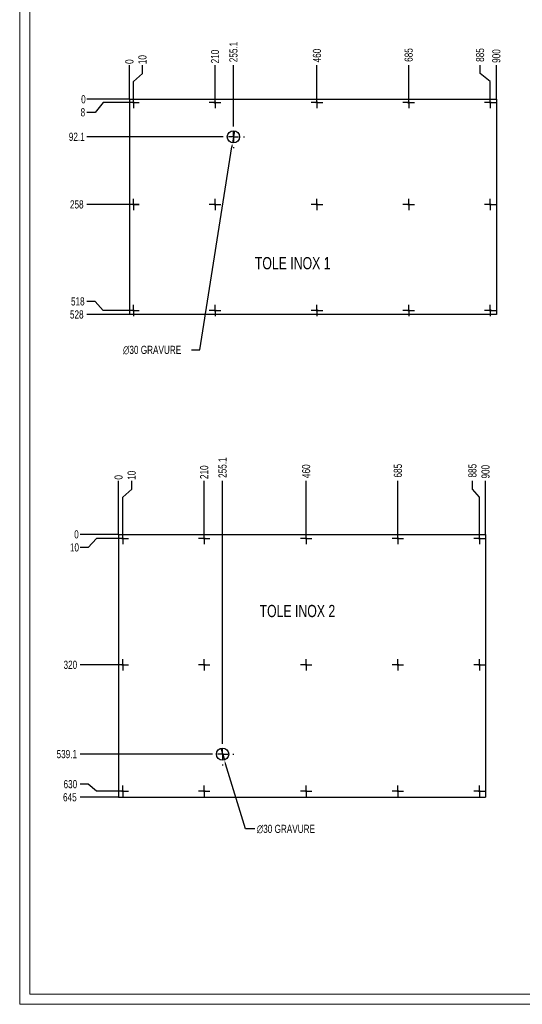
# Model space of a CAD drawing. Header units: millimetres. Extents: x 0 to 1189, y 0 to 841.
# Tile 1 of 78: x 0 to 247, y 0 to 483. Entities that reach past the tile are written whole.
import ezdxf

# ---------------------------------------------------------------- set-up
doc = ezdxf.new("R2010")
doc.units = ezdxf.units.MM
doc.header["$PDSIZE"] = -1
doc.linetypes.add('CENTERX2', pattern=[20.32, 12.7, -2.54, 2.54, -2.54])
for name, color, linetype in [('COTES', 1, 'Continuous'), ('GRAVURES', 9, 'Continuous'), ('NOTES', 6, 'Continuous'), ('TRAIT-MIXTES', 3, 'CENTERX2')]:
    doc.layers.add(name, color=color, linetype=linetype)
doc.layers.add('TRAIT-FORT', color=4, linetype='Continuous', lineweight=25)
doc.styles.add('SLDTEXTSTYLE0', font='TXT', dxfattribs={"width": 0.75})
doc.dimstyles.new('SLDDIMSTYLE0', dxfattribs={"dimtxt": 4, "dimasz": 0.333333, "dimexe": 0, "dimexo": 0.0625, "dimgap": 1, "dimtad": 0, "dimtih": 1, "dimtoh": 1, "dimdec": 0, "dimlfac": 5, "dimrnd": 1e-09, "dimdsep": 46, "dimtxsty": 'SLDTEXTSTYLE0', "dimblk1": 'ORIGIN', "dimblk2": 'ORIGIN', "dimsah": 1, "dimcen": 0.09, "dimadec": 0, "dimazin": 2, "dimtfac": 1, "dimtdec": 0, "dimtofl": 0, "dimtmove": 0, "dimatfit": 3, "dimldrblk": 'ORIGIN', "dimfxl": 1, "dimfrac": 2, "dimtolj": 1, "dimtzin": 12, "dimarcsym": 0})
doc.dimstyles.new('SLDDIMSTYLE1', dxfattribs={"dimtxt": 4, "dimasz": 2, "dimexe": 0, "dimexo": 0.0625, "dimgap": 1, "dimtad": 0, "dimtih": 1, "dimtoh": 1, "dimdec": 1, "dimlfac": 5, "dimrnd": 1e-09, "dimzin": 12, "dimdsep": 46, "dimtxsty": 'SLDTEXTSTYLE0', "dimsah": 1, "dimcen": 0.09, "dimadec": 0, "dimazin": 3, "dimtfac": 1, "dimtdec": 1, "dimtofl": 0, "dimtmove": 0, "dimatfit": 3, "dimfxl": 1, "dimfrac": 2, "dimtolj": 1, "dimtzin": 12, "dimarcsym": 0})
doc.dimstyles.new('SLDDIMSTYLE4', dxfattribs={"dimtxt": 4, "dimasz": 2, "dimexe": 0, "dimexo": 0.0625, "dimgap": 1, "dimtad": 0, "dimtih": 1, "dimtoh": 1, "dimdec": 1, "dimlfac": 5, "dimrnd": 1e-09, "dimzin": 12, "dimdsep": 46, "dimtxsty": 'SLDTEXTSTYLE0', "dimblk1": 'NONE', "dimsah": 1, "dimcen": 0, "dimadec": 0, "dimazin": 3, "dimtfac": 1, "dimtdec": 1, "dimtmove": 0, "dimatfit": 3, "dimldrblk": 'NONE', "dimfxl": 1, "dimfrac": 2, "dimtolj": 1, "dimtzin": 12, "dimarcsym": 0})

# ---------------------------------------------------------------- blocks, each defined once
blk = doc.blocks.new('_D_89')
at = {"layer": 'COTES', "color": 0, "lineweight": -2, "transparency": 16777216}
blk.add_line((53.83, 444.15), (53.83, 460.81), dxfattribs=at)
at = {"layer": 'Defpoints', "color": 0, "transparency": 16777216}
for p in [(53.83, 460.81), (53.83, 444.09), (53.83, 444.09)]:
    blk.add_point(p, dxfattribs=at)
at = {"layer": 'COTES', "color": 0, "transparency": 16777216, "insert": (53.83, 462.56), "char_height": 4, "attachment_point": 5, "rotation": 90, "style": 'SLDTEXTSTYLE0'}
blk.add_mtext('\\A1;0', dxfattribs=at)
blk = doc.blocks.new('_Origin')
at = {"color": 0, "linetype": 'ByBlock', "lineweight": -2}
blk.add_line((0, 0), (-1, 0), dxfattribs=at)
blk.add_circle((0, 0), 0.5, dxfattribs=at)
blk = doc.blocks.new('_D_90')
at = {"layer": 'COTES', "color": 0, "lineweight": -2, "transparency": 16777216}
for p, q in [((60.24, 456.81), (60.24, 460.81)), ((55.83, 452.81), (60.24, 456.81)), ((55.83, 445.37), (55.83, 452.81))]:
    blk.add_line(p, q, dxfattribs=at)
at = {"layer": 'Defpoints', "color": 0, "transparency": 16777216}
for p in [(60.24, 460.81), (55.83, 445.31), (53.83, 444.09)]:
    blk.add_point(p, dxfattribs=at)
at = {"layer": 'COTES', "color": 0, "transparency": 16777216, "insert": (60.24, 463.56), "char_height": 4, "attachment_point": 5, "rotation": 90, "style": 'SLDTEXTSTYLE0'}
blk.add_mtext('\\A1;10', dxfattribs=at)
blk = doc.blocks.new('_D_91')
at = {"layer": 'COTES', "color": 0, "lineweight": -2, "transparency": 16777216}
blk.add_line((95.83, 445.37), (95.83, 460.81), dxfattribs=at)
at = {"layer": 'Defpoints', "color": 0, "transparency": 16777216}
for p in [(95.83, 460.81), (95.83, 445.31), (53.83, 444.09)]:
    blk.add_point(p, dxfattribs=at)
at = {"layer": 'COTES', "color": 0, "transparency": 16777216, "insert": (95.83, 465.06), "char_height": 4, "attachment_point": 5, "rotation": 90, "style": 'SLDTEXTSTYLE0'}
blk.add_mtext('\\A1;210', dxfattribs=at)
blk = doc.blocks.new('_D_92')
at = {"layer": 'COTES', "color": 0, "lineweight": -2, "transparency": 16777216}
blk.add_line((104.85, 431.23), (104.85, 460.81), dxfattribs=at)
at = {"layer": 'Defpoints', "color": 0, "transparency": 16777216}
for p in [(104.85, 460.81), (53.83, 444.09), (104.85, 431.17)]:
    blk.add_point(p, dxfattribs=at)
at = {"layer": 'COTES', "color": 0, "transparency": 16777216, "insert": (104.85, 467.31), "char_height": 4, "attachment_point": 5, "rotation": 90, "style": 'SLDTEXTSTYLE0'}
blk.add_mtext('\\A1;255.1', dxfattribs=at)
blk = doc.blocks.new('_D_93')
at = {"layer": 'COTES', "color": 0, "lineweight": -2, "transparency": 16777216}
blk.add_line((145.83, 445.37), (145.83, 460.81), dxfattribs=at)
at = {"layer": 'Defpoints', "color": 0, "transparency": 16777216}
for p in [(145.83, 460.81), (145.83, 445.31), (53.83, 444.09)]:
    blk.add_point(p, dxfattribs=at)
at = {"layer": 'COTES', "color": 0, "transparency": 16777216, "insert": (145.83, 465.56), "char_height": 4, "attachment_point": 5, "rotation": 90, "style": 'SLDTEXTSTYLE0'}
blk.add_mtext('\\A1;460', dxfattribs=at)
blk = doc.blocks.new('_D_94')
at = {"layer": 'COTES', "color": 0, "lineweight": -2, "transparency": 16777216}
blk.add_line((190.83, 445.37), (190.83, 460.81), dxfattribs=at)
at = {"layer": 'Defpoints', "color": 0, "transparency": 16777216}
for p in [(190.83, 460.81), (190.83, 445.31), (53.83, 444.09)]:
    blk.add_point(p, dxfattribs=at)
at = {"layer": 'COTES', "color": 0, "transparency": 16777216, "insert": (190.83, 465.81), "char_height": 4, "attachment_point": 5, "rotation": 90, "style": 'SLDTEXTSTYLE0'}
blk.add_mtext('\\A1;685', dxfattribs=at)
blk = doc.blocks.new('_D_95')
at = {"layer": 'COTES', "color": 0, "lineweight": -2, "transparency": 16777216}
for p, q in [((225.84, 456.81), (225.84, 460.81)), ((230.83, 452.81), (225.84, 456.81)), ((230.83, 445.37), (230.83, 452.81))]:
    blk.add_line(p, q, dxfattribs=at)
at = {"layer": 'Defpoints', "color": 0, "transparency": 16777216}
for p in [(225.84, 460.81), (230.83, 445.31), (53.83, 444.09)]:
    blk.add_point(p, dxfattribs=at)
at = {"layer": 'COTES', "color": 0, "transparency": 16777216, "insert": (225.84, 465.81), "char_height": 4, "attachment_point": 5, "rotation": 90, "style": 'SLDTEXTSTYLE0'}
blk.add_mtext('\\A1;885', dxfattribs=at)
blk = doc.blocks.new('_D_96')
at = {"layer": 'COTES', "color": 0, "lineweight": -2, "transparency": 16777216}
blk.add_line((233.83, 444.15), (233.83, 460.81), dxfattribs=at)
at = {"layer": 'Defpoints', "color": 0, "transparency": 16777216}
for p in [(233.83, 460.81), (53.83, 444.09), (233.83, 444.09)]:
    blk.add_point(p, dxfattribs=at)
at = {"layer": 'COTES', "color": 0, "transparency": 16777216, "insert": (233.83, 465.31), "char_height": 4, "attachment_point": 5, "rotation": 90, "style": 'SLDTEXTSTYLE0'}
blk.add_mtext('\\A1;900', dxfattribs=at)
blk = doc.blocks.new('_D_97')
at = {"layer": 'COTES', "color": 0, "lineweight": -2, "transparency": 16777216}
blk.add_line((53.77, 444.09), (33, 444.09), dxfattribs=at)
at = {"layer": 'Defpoints', "color": 0, "transparency": 16777216}
for p in [(33, 444.09), (53.83, 444.09), (53.83, 444.09)]:
    blk.add_point(p, dxfattribs=at)
at = {"layer": 'COTES', "color": 0, "transparency": 16777216, "insert": (31.25, 444.09), "char_height": 4, "attachment_point": 5, "style": 'SLDTEXTSTYLE0'}
blk.add_mtext('\\A1;0', dxfattribs=at)
blk = doc.blocks.new('_D_98')
at = {"layer": 'COTES', "color": 0, "lineweight": -2, "transparency": 16777216}
for p, q in [((41, 442.49), (37, 437.68)), ((52.95, 442.49), (41, 442.49)), ((37, 437.68), (33, 437.68))]:
    blk.add_line(p, q, dxfattribs=at)
at = {"layer": 'Defpoints', "color": 0, "transparency": 16777216}
for p in [(53.01, 442.49), (53.83, 444.09), (33, 437.68)]:
    blk.add_point(p, dxfattribs=at)
at = {"layer": 'COTES', "color": 0, "transparency": 16777216, "insert": (31, 437.68), "char_height": 4, "attachment_point": 5, "style": 'SLDTEXTSTYLE0'}
blk.add_mtext('\\A1;8', dxfattribs=at)
blk = doc.blocks.new('_D_99')
at = {"layer": 'COTES', "color": 0, "lineweight": -2, "transparency": 16777216}
blk.add_line((99.29, 425.67), (33, 425.67), dxfattribs=at)
at = {"layer": 'Defpoints', "color": 0, "transparency": 16777216}
for p in [(53.83, 444.09), (33, 425.67), (99.35, 425.67)]:
    blk.add_point(p, dxfattribs=at)
at = {"layer": 'COTES', "color": 0, "transparency": 16777216, "insert": (28, 425.67), "char_height": 4, "attachment_point": 5, "style": 'SLDTEXTSTYLE0'}
blk.add_mtext('\\A1;92.1', dxfattribs=at)
blk = doc.blocks.new('_D_100')
at = {"layer": 'COTES', "color": 0, "lineweight": -2, "transparency": 16777216}
blk.add_line((58.59, 392.49), (33, 392.49), dxfattribs=at)
at = {"layer": 'Defpoints', "color": 0, "transparency": 16777216}
for p in [(53.83, 444.09), (33, 392.49), (58.65, 392.49)]:
    blk.add_point(p, dxfattribs=at)
at = {"layer": 'COTES', "color": 0, "transparency": 16777216, "insert": (28, 392.49), "char_height": 4, "attachment_point": 5, "style": 'SLDTEXTSTYLE0'}
blk.add_mtext('\\A1;258', dxfattribs=at)
blk = doc.blocks.new('_D_101')
at = {"layer": 'COTES', "color": 0, "lineweight": -2, "transparency": 16777216}
for p, q in [((37, 344.9), (33, 344.9)), ((41, 340.49), (37, 344.9)), ((52.95, 340.49), (41, 340.49))]:
    blk.add_line(p, q, dxfattribs=at)
at = {"layer": 'Defpoints', "color": 0, "transparency": 16777216}
for p in [(53.83, 444.09), (33, 344.9), (53.01, 340.49)]:
    blk.add_point(p, dxfattribs=at)
at = {"layer": 'COTES', "color": 0, "transparency": 16777216, "insert": (28.5, 344.9), "char_height": 4, "attachment_point": 5, "style": 'SLDTEXTSTYLE0'}
blk.add_mtext('\\A1;518', dxfattribs=at)
blk = doc.blocks.new('_D_102')
at = {"layer": 'COTES', "color": 0, "lineweight": -2, "transparency": 16777216}
blk.add_line((53.77, 338.49), (33, 338.49), dxfattribs=at)
at = {"layer": 'Defpoints', "color": 0, "transparency": 16777216}
for p in [(53.83, 444.09), (33, 338.49), (53.83, 338.49)]:
    blk.add_point(p, dxfattribs=at)
at = {"layer": 'COTES', "color": 0, "transparency": 16777216, "insert": (28, 338.49), "char_height": 4, "attachment_point": 5, "style": 'SLDTEXTSTYLE0'}
blk.add_mtext('\\A1;528', dxfattribs=at)
blk = doc.blocks.new('_D_103')
at = {"layer": 'COTES', "color": 0, "lineweight": -2, "transparency": 16777216}
for p, q in [((105.32, 428.63), (104.38, 422.7)), ((88.34, 321.15), (104.07, 420.73)), ((84.2, 321.15), (88.34, 321.15))]:
    blk.add_line(p, q, dxfattribs=at)
at = {"layer": 'COTES', "color": 0, "transparency": 16777216}
blk.add_solid([(103.74, 420.78), (104.4, 420.68), (104.38, 422.7)], dxfattribs=at)
at = {"layer": 'Defpoints', "color": 0, "transparency": 16777216}
for p in [(105.32, 428.63), (104.38, 422.7)]:
    blk.add_point(p, dxfattribs=at)
at = {"layer": 'COTES', "color": 0, "transparency": 16777216, "insert": (50.7, 323.15), "char_height": 4, "attachment_point": 1, "style": 'SLDTEXTSTYLE0'}
blk.add_mtext('\\A1;∅30 GRAVURE', dxfattribs=at)
blk = doc.blocks.new('_None')
blk = doc.blocks.new('SW_CENTERMARKSYMBOL_16')
at = {"layer": 'TRAIT-MIXTES', "color": 0}
for p, q in [((0, 5), (0, 5.5)), ((-5, 0), (-5.5, 0)), ((0, 0), (-2.5, 0)), ((0, 0), (0, 2.5)), ((0, 0), (0, -2.5)), ((0, 0), (2.5, 0)), ((5, 0), (5.5, 0)), ((0, -5), (0, -5.5))]:
    blk.add_line(p, q, dxfattribs=at)
blk = doc.blocks.new('SW_CENTERMARKSYMBOL_17')
at = {"layer": 'TRAIT-MIXTES', "color": 0}
for p, q in [((-2.5, 0), (-2.82, 0)), ((0, 0), (-2.5, 0)), ((0, 2.5), (0, 2.82)), ((0, 0), (0, 2.5)), ((0, 0), (0, -2.5)), ((0, 0), (2.5, 0)), ((2.5, 0), (2.82, 0)), ((0, -2.5), (0, -2.82))]:
    blk.add_line(p, q, dxfattribs=at)
blk = doc.blocks.new('SW_CENTERMARKSYMBOL_18')
at = {"layer": 'TRAIT-MIXTES', "color": 0}
for p, q in [((-2.5, 0), (-2.82, 0)), ((0, 0), (-2.5, 0)), ((0, 2.5), (0, 2.82)), ((0, 0), (0, 2.5)), ((0, 0), (0, -2.5)), ((0, 0), (2.5, 0)), ((2.5, 0), (2.82, 0)), ((0, -2.5), (0, -2.82))]:
    blk.add_line(p, q, dxfattribs=at)
blk = doc.blocks.new('SW_CENTERMARKSYMBOL_19')
at = {"layer": 'TRAIT-MIXTES', "color": 0}
for p, q in [((-2.5, 0), (-2.82, 0)), ((0, 0), (-2.5, 0)), ((0, 2.5), (0, 2.82)), ((0, 0), (0, 2.5)), ((0, 0), (0, -2.5)), ((0, 0), (2.5, 0)), ((2.5, 0), (2.82, 0)), ((0, -2.5), (0, -2.82))]:
    blk.add_line(p, q, dxfattribs=at)
blk = doc.blocks.new('SW_CENTERMARKSYMBOL_20')
at = {"layer": 'TRAIT-MIXTES', "color": 0}
for p, q in [((-2.5, 0), (-2.82, 0)), ((0, 0), (-2.5, 0)), ((0, 2.5), (0, 2.82)), ((0, 0), (0, 2.5)), ((0, 0), (0, -2.5)), ((0, 0), (2.5, 0)), ((2.5, 0), (2.82, 0)), ((0, -2.5), (0, -2.82))]:
    blk.add_line(p, q, dxfattribs=at)
blk = doc.blocks.new('SW_CENTERMARKSYMBOL_21')
at = {"layer": 'TRAIT-MIXTES', "color": 0}
for p, q in [((-2.5, 0), (-2.82, 0)), ((0, 0), (-2.5, 0)), ((0, 2.5), (0, 2.82)), ((0, 0), (0, 2.5)), ((0, 0), (0, -2.5)), ((0, 0), (2.5, 0)), ((2.5, 0), (2.82, 0)), ((0, -2.5), (0, -2.82))]:
    blk.add_line(p, q, dxfattribs=at)
blk = doc.blocks.new('SW_CENTERMARKSYMBOL_22')
at = {"layer": 'TRAIT-MIXTES', "color": 0}
for p, q in [((-2.5, 0), (-2.82, 0)), ((0, 0), (-2.5, 0)), ((0, 2.5), (0, 2.82)), ((0, 0), (0, 2.5)), ((0, 0), (0, -2.5)), ((0, 0), (2.5, 0)), ((2.5, 0), (2.82, 0)), ((0, -2.5), (0, -2.82))]:
    blk.add_line(p, q, dxfattribs=at)
blk = doc.blocks.new('SW_CENTERMARKSYMBOL_23')
at = {"layer": 'TRAIT-MIXTES', "color": 0}
for p, q in [((-2.5, 0), (-2.82, 0)), ((0, 0), (-2.5, 0)), ((0, 2.5), (0, 2.82)), ((0, 0), (0, 2.5)), ((0, 0), (0, -2.5)), ((0, 0), (2.5, 0)), ((2.5, 0), (2.82, 0)), ((0, -2.5), (0, -2.82))]:
    blk.add_line(p, q, dxfattribs=at)
blk = doc.blocks.new('SW_CENTERMARKSYMBOL_24')
at = {"layer": 'TRAIT-MIXTES', "color": 0}
for p, q in [((-2.5, 0), (-2.82, 0)), ((0, 0), (-2.5, 0)), ((0, 2.5), (0, 2.82)), ((0, 0), (0, 2.5)), ((0, 0), (0, -2.5)), ((0, 0), (2.5, 0)), ((2.5, 0), (2.82, 0)), ((0, -2.5), (0, -2.82))]:
    blk.add_line(p, q, dxfattribs=at)
blk = doc.blocks.new('SW_CENTERMARKSYMBOL_25')
at = {"layer": 'TRAIT-MIXTES', "color": 0}
for p, q in [((-2.5, 0), (-2.82, 0)), ((0, 0), (-2.5, 0)), ((0, 2.5), (0, 2.82)), ((0, 0), (0, 2.5)), ((0, 0), (0, -2.5)), ((0, 0), (2.5, 0)), ((2.5, 0), (2.82, 0)), ((0, -2.5), (0, -2.82))]:
    blk.add_line(p, q, dxfattribs=at)
blk = doc.blocks.new('SW_CENTERMARKSYMBOL_26')
at = {"layer": 'TRAIT-MIXTES', "color": 0}
for p, q in [((-2.5, 0), (-2.82, 0)), ((0, 0), (-2.5, 0)), ((0, 2.5), (0, 2.82)), ((0, 0), (0, 2.5)), ((0, 0), (0, -2.5)), ((0, 0), (2.5, 0)), ((2.5, 0), (2.82, 0)), ((0, -2.5), (0, -2.82))]:
    blk.add_line(p, q, dxfattribs=at)
blk = doc.blocks.new('SW_CENTERMARKSYMBOL_27')
at = {"layer": 'TRAIT-MIXTES', "color": 0}
for p, q in [((-2.5, 0), (-2.82, 0)), ((0, 0), (-2.5, 0)), ((0, 2.5), (0, 2.82)), ((0, 0), (0, 2.5)), ((0, 0), (0, -2.5)), ((0, 0), (2.5, 0)), ((2.5, 0), (2.82, 0)), ((0, -2.5), (0, -2.82))]:
    blk.add_line(p, q, dxfattribs=at)
blk = doc.blocks.new('SW_CENTERMARKSYMBOL_28')
at = {"layer": 'TRAIT-MIXTES', "color": 0}
for p, q in [((-2.5, 0), (-2.82, 0)), ((0, 0), (-2.5, 0)), ((0, 2.5), (0, 2.82)), ((0, 0), (0, 2.5)), ((0, 0), (0, -2.5)), ((0, 0), (2.5, 0)), ((2.5, 0), (2.82, 0)), ((0, -2.5), (0, -2.82))]:
    blk.add_line(p, q, dxfattribs=at)
blk = doc.blocks.new('SW_CENTERMARKSYMBOL_29')
at = {"layer": 'TRAIT-MIXTES', "color": 0}
for p, q in [((-2.5, 0), (-2.82, 0)), ((0, 0), (-2.5, 0)), ((0, 2.5), (0, 2.82)), ((0, 0), (0, 2.5)), ((0, 0), (0, -2.5)), ((0, 0), (2.5, 0)), ((2.5, 0), (2.82, 0)), ((0, -2.5), (0, -2.82))]:
    blk.add_line(p, q, dxfattribs=at)
blk = doc.blocks.new('SW_CENTERMARKSYMBOL_30')
at = {"layer": 'TRAIT-MIXTES', "color": 0}
for p, q in [((-2.5, 0), (-2.82, 0)), ((0, 0), (-2.5, 0)), ((0, 2.5), (0, 2.82)), ((0, 0), (0, 2.5)), ((0, 0), (0, -2.5)), ((0, 0), (2.5, 0)), ((2.5, 0), (2.82, 0)), ((0, -2.5), (0, -2.82))]:
    blk.add_line(p, q, dxfattribs=at)
blk = doc.blocks.new('SW_CENTERMARKSYMBOL_31')
at = {"layer": 'TRAIT-MIXTES', "color": 0}
for p, q in [((-2.5, 0), (-2.82, 0)), ((0, 0), (-2.5, 0)), ((0, 2.5), (0, 2.82)), ((0, 0), (0, 2.5)), ((0, 0), (0, -2.5)), ((0, 0), (2.5, 0)), ((2.5, 0), (2.82, 0)), ((0, -2.5), (0, -2.82))]:
    blk.add_line(p, q, dxfattribs=at)
blk = doc.blocks.new('_D_104')
at = {"layer": 'COTES', "color": 0, "lineweight": -2, "transparency": 16777216}
blk.add_line((48.52, 230.66), (48.52, 256.85), dxfattribs=at)
at = {"layer": 'Defpoints', "color": 0, "transparency": 16777216}
for p in [(48.52, 256.85), (48.52, 230.59), (48.52, 230.59)]:
    blk.add_point(p, dxfattribs=at)
at = {"layer": 'COTES', "color": 0, "transparency": 16777216, "insert": (48.52, 258.6), "char_height": 4, "attachment_point": 5, "rotation": 90, "style": 'SLDTEXTSTYLE0'}
blk.add_mtext('\\A1;0', dxfattribs=at)
blk = doc.blocks.new('_D_105')
at = {"layer": 'COTES', "color": 0, "lineweight": -2, "transparency": 16777216}
for p, q in [((54.93, 252.85), (54.93, 256.85)), ((50.52, 248.85), (54.93, 252.85)), ((50.52, 231.48), (50.52, 248.85))]:
    blk.add_line(p, q, dxfattribs=at)
at = {"layer": 'Defpoints', "color": 0, "transparency": 16777216}
for p in [(54.93, 256.85), (48.52, 230.59), (50.52, 231.41)]:
    blk.add_point(p, dxfattribs=at)
at = {"layer": 'COTES', "color": 0, "transparency": 16777216, "insert": (54.93, 259.6), "char_height": 4, "attachment_point": 5, "rotation": 90, "style": 'SLDTEXTSTYLE0'}
blk.add_mtext('\\A1;10', dxfattribs=at)
blk = doc.blocks.new('_D_106')
at = {"layer": 'COTES', "color": 0, "lineweight": -2, "transparency": 16777216}
blk.add_line((90.52, 231.48), (90.52, 256.85), dxfattribs=at)
at = {"layer": 'Defpoints', "color": 0, "transparency": 16777216}
for p in [(90.52, 256.85), (48.52, 230.59), (90.52, 231.41)]:
    blk.add_point(p, dxfattribs=at)
at = {"layer": 'COTES', "color": 0, "transparency": 16777216, "insert": (90.52, 261.1), "char_height": 4, "attachment_point": 5, "rotation": 90, "style": 'SLDTEXTSTYLE0'}
blk.add_mtext('\\A1;210', dxfattribs=at)
blk = doc.blocks.new('_D_107')
at = {"layer": 'COTES', "color": 0, "lineweight": -2, "transparency": 16777216}
blk.add_line((99.54, 128.33), (99.54, 256.85), dxfattribs=at)
at = {"layer": 'Defpoints', "color": 0, "transparency": 16777216}
for p in [(99.54, 256.85), (48.52, 230.59), (99.54, 128.27)]:
    blk.add_point(p, dxfattribs=at)
at = {"layer": 'COTES', "color": 0, "transparency": 16777216, "insert": (99.54, 263.35), "char_height": 4, "attachment_point": 5, "rotation": 90, "style": 'SLDTEXTSTYLE0'}
blk.add_mtext('\\A1;255.1', dxfattribs=at)
blk = doc.blocks.new('_D_108')
at = {"layer": 'COTES', "color": 0, "lineweight": -2, "transparency": 16777216}
blk.add_line((140.52, 231.48), (140.52, 256.85), dxfattribs=at)
at = {"layer": 'Defpoints', "color": 0, "transparency": 16777216}
for p in [(140.52, 256.85), (48.52, 230.59), (140.52, 231.41)]:
    blk.add_point(p, dxfattribs=at)
at = {"layer": 'COTES', "color": 0, "transparency": 16777216, "insert": (140.52, 261.6), "char_height": 4, "attachment_point": 5, "rotation": 90, "style": 'SLDTEXTSTYLE0'}
blk.add_mtext('\\A1;460', dxfattribs=at)
blk = doc.blocks.new('_D_109')
at = {"layer": 'COTES', "color": 0, "lineweight": -2, "transparency": 16777216}
blk.add_line((185.52, 231.48), (185.52, 256.85), dxfattribs=at)
at = {"layer": 'Defpoints', "color": 0, "transparency": 16777216}
for p in [(185.52, 256.85), (48.52, 230.59), (185.52, 231.41)]:
    blk.add_point(p, dxfattribs=at)
at = {"layer": 'COTES', "color": 0, "transparency": 16777216, "insert": (185.52, 261.85), "char_height": 4, "attachment_point": 5, "rotation": 90, "style": 'SLDTEXTSTYLE0'}
blk.add_mtext('\\A1;685', dxfattribs=at)
blk = doc.blocks.new('_D_110')
at = {"layer": 'COTES', "color": 0, "lineweight": -2, "transparency": 16777216}
for p, q in [((222.1, 252.85), (222.1, 256.85)), ((225.52, 248.85), (222.1, 252.85)), ((225.52, 231.48), (225.52, 248.85))]:
    blk.add_line(p, q, dxfattribs=at)
at = {"layer": 'Defpoints', "color": 0, "transparency": 16777216}
for p in [(222.1, 256.85), (48.52, 230.59), (225.52, 231.41)]:
    blk.add_point(p, dxfattribs=at)
at = {"layer": 'COTES', "color": 0, "transparency": 16777216, "insert": (222.1, 261.85), "char_height": 4, "attachment_point": 5, "rotation": 90, "style": 'SLDTEXTSTYLE0'}
blk.add_mtext('\\A1;885', dxfattribs=at)
blk = doc.blocks.new('_D_111')
at = {"layer": 'COTES', "color": 0, "lineweight": -2, "transparency": 16777216}
blk.add_line((228.52, 230.66), (228.52, 256.85), dxfattribs=at)
at = {"layer": 'Defpoints', "color": 0, "transparency": 16777216}
for p in [(228.52, 256.85), (48.52, 230.59), (228.52, 230.59)]:
    blk.add_point(p, dxfattribs=at)
at = {"layer": 'COTES', "color": 0, "transparency": 16777216, "insert": (228.52, 261.35), "char_height": 4, "attachment_point": 5, "rotation": 90, "style": 'SLDTEXTSTYLE0'}
blk.add_mtext('\\A1;900', dxfattribs=at)
blk = doc.blocks.new('_D_112')
at = {"layer": 'COTES', "color": 0, "lineweight": -2, "transparency": 16777216}
blk.add_line((48.45, 230.59), (29.6, 230.59), dxfattribs=at)
at = {"layer": 'Defpoints', "color": 0, "transparency": 16777216}
for p in [(29.6, 230.59), (48.52, 230.59), (48.52, 230.59)]:
    blk.add_point(p, dxfattribs=at)
at = {"layer": 'COTES', "color": 0, "transparency": 16777216, "insert": (27.85, 230.59), "char_height": 4, "attachment_point": 5, "style": 'SLDTEXTSTYLE0'}
blk.add_mtext('\\A1;0', dxfattribs=at)
blk = doc.blocks.new('_D_113')
at = {"layer": 'COTES', "color": 0, "lineweight": -2, "transparency": 16777216}
for p, q in [((37.6, 228.59), (33.6, 224.18)), ((47.63, 228.59), (37.6, 228.59)), ((33.6, 224.18), (29.6, 224.18))]:
    blk.add_line(p, q, dxfattribs=at)
at = {"layer": 'Defpoints', "color": 0, "transparency": 16777216}
for p in [(47.7, 228.59), (48.52, 230.59), (29.6, 224.18)]:
    blk.add_point(p, dxfattribs=at)
at = {"layer": 'COTES', "color": 0, "transparency": 16777216, "insert": (26.85, 224.18), "char_height": 4, "attachment_point": 5, "style": 'SLDTEXTSTYLE0'}
blk.add_mtext('\\A1;10', dxfattribs=at)
blk = doc.blocks.new('_D_114')
at = {"layer": 'COTES', "color": 0, "lineweight": -2, "transparency": 16777216}
blk.add_line((47.63, 166.59), (29.6, 166.59), dxfattribs=at)
at = {"layer": 'Defpoints', "color": 0, "transparency": 16777216}
for p in [(48.52, 230.59), (29.6, 166.59), (47.7, 166.59)]:
    blk.add_point(p, dxfattribs=at)
at = {"layer": 'COTES', "color": 0, "transparency": 16777216, "insert": (24.85, 166.59), "char_height": 4, "attachment_point": 5, "style": 'SLDTEXTSTYLE0'}
blk.add_mtext('\\A1;320', dxfattribs=at)
blk = doc.blocks.new('_D_115')
at = {"layer": 'COTES', "color": 0, "lineweight": -2, "transparency": 16777216}
blk.add_line((93.98, 122.77), (29.6, 122.77), dxfattribs=at)
at = {"layer": 'Defpoints', "color": 0, "transparency": 16777216}
for p in [(48.52, 230.59), (29.6, 122.77), (94.04, 122.77)]:
    blk.add_point(p, dxfattribs=at)
at = {"layer": 'COTES', "color": 0, "transparency": 16777216, "insert": (23.1, 122.77), "char_height": 4, "attachment_point": 5, "style": 'SLDTEXTSTYLE0'}
blk.add_mtext('\\A1;539.1', dxfattribs=at)
blk = doc.blocks.new('_D_116')
at = {"layer": 'COTES', "color": 0, "lineweight": -2, "transparency": 16777216}
for p, q in [((33.6, 108.01), (29.6, 108.01)), ((37.6, 104.59), (33.6, 108.01)), ((47.63, 104.59), (37.6, 104.59))]:
    blk.add_line(p, q, dxfattribs=at)
at = {"layer": 'Defpoints', "color": 0, "transparency": 16777216}
for p in [(48.52, 230.59), (29.6, 108.01), (47.7, 104.59)]:
    blk.add_point(p, dxfattribs=at)
at = {"layer": 'COTES', "color": 0, "transparency": 16777216, "insert": (24.85, 108.01), "char_height": 4, "attachment_point": 5, "style": 'SLDTEXTSTYLE0'}
blk.add_mtext('\\A1;630', dxfattribs=at)
blk = doc.blocks.new('_D_117')
at = {"layer": 'COTES', "color": 0, "lineweight": -2, "transparency": 16777216}
blk.add_line((48.45, 101.59), (29.6, 101.59), dxfattribs=at)
at = {"layer": 'Defpoints', "color": 0, "transparency": 16777216}
for p in [(48.52, 230.59), (29.6, 101.59), (48.52, 101.59)]:
    blk.add_point(p, dxfattribs=at)
at = {"layer": 'COTES', "color": 0, "transparency": 16777216, "insert": (24.6, 101.59), "char_height": 4, "attachment_point": 5, "style": 'SLDTEXTSTYLE0'}
blk.add_mtext('\\A1;645', dxfattribs=at)
blk = doc.blocks.new('_D_118')
at = {"layer": 'COTES', "color": 0, "lineweight": -2, "transparency": 16777216}
for p, q in [((98.67, 125.64), (100.42, 119.9)), ((110.72, 86.11), (101, 117.99)), ((115.33, 86.11), (110.72, 86.11))]:
    blk.add_line(p, q, dxfattribs=at)
at = {"layer": 'COTES', "color": 0, "transparency": 16777216}
blk.add_solid([(101.32, 118.09), (100.68, 117.89), (100.42, 119.9)], dxfattribs=at)
at = {"layer": 'Defpoints', "color": 0, "transparency": 16777216}
for p in [(98.67, 125.64), (100.42, 119.9)]:
    blk.add_point(p, dxfattribs=at)
at = {"layer": 'COTES', "color": 0, "transparency": 16777216, "insert": (116.33, 88.11), "char_height": 4, "attachment_point": 1, "style": 'SLDTEXTSTYLE0'}
blk.add_mtext('\\A1;∅30 GRAVURE', dxfattribs=at)
blk = doc.blocks.new('SW_CENTERMARKSYMBOL_32')
at = {"layer": 'TRAIT-MIXTES', "color": 0}
for p, q in [((0, 5), (0, 5.5)), ((-5, 0), (-5.5, 0)), ((0, 0), (-2.5, 0)), ((0, 0), (0, 2.5)), ((0, 0), (0, -2.5)), ((0, 0), (2.5, 0)), ((5, 0), (5.5, 0)), ((0, -5), (0, -5.5))]:
    blk.add_line(p, q, dxfattribs=at)
blk = doc.blocks.new('SW_CENTERMARKSYMBOL_33')
at = {"layer": 'TRAIT-MIXTES', "color": 0}
for p, q in [((-2.5, 0), (-2.82, 0)), ((0, 0), (-2.5, 0)), ((0, 2.5), (0, 2.82)), ((0, 0), (0, 2.5)), ((0, 0), (0, -2.5)), ((0, 0), (2.5, 0)), ((2.5, 0), (2.82, 0)), ((0, -2.5), (0, -2.82))]:
    blk.add_line(p, q, dxfattribs=at)
blk = doc.blocks.new('SW_CENTERMARKSYMBOL_34')
at = {"layer": 'TRAIT-MIXTES', "color": 0}
for p, q in [((-2.5, 0), (-2.82, 0)), ((0, 0), (-2.5, 0)), ((0, 2.5), (0, 2.82)), ((0, 0), (0, 2.5)), ((0, 0), (0, -2.5)), ((0, 0), (2.5, 0)), ((2.5, 0), (2.82, 0)), ((0, -2.5), (0, -2.82))]:
    blk.add_line(p, q, dxfattribs=at)
blk = doc.blocks.new('SW_CENTERMARKSYMBOL_35')
at = {"layer": 'TRAIT-MIXTES', "color": 0}
for p, q in [((-2.5, 0), (-2.82, 0)), ((0, 0), (-2.5, 0)), ((0, 2.5), (0, 2.82)), ((0, 0), (0, 2.5)), ((0, 0), (0, -2.5)), ((0, 0), (2.5, 0)), ((2.5, 0), (2.82, 0)), ((0, -2.5), (0, -2.82))]:
    blk.add_line(p, q, dxfattribs=at)
blk = doc.blocks.new('SW_CENTERMARKSYMBOL_36')
at = {"layer": 'TRAIT-MIXTES', "color": 0}
for p, q in [((-2.5, 0), (-2.82, 0)), ((0, 0), (-2.5, 0)), ((0, 2.5), (0, 2.82)), ((0, 0), (0, 2.5)), ((0, 0), (0, -2.5)), ((0, 0), (2.5, 0)), ((2.5, 0), (2.82, 0)), ((0, -2.5), (0, -2.82))]:
    blk.add_line(p, q, dxfattribs=at)
blk = doc.blocks.new('SW_CENTERMARKSYMBOL_37')
at = {"layer": 'TRAIT-MIXTES', "color": 0}
for p, q in [((-2.5, 0), (-2.82, 0)), ((0, 0), (-2.5, 0)), ((0, 2.5), (0, 2.82)), ((0, 0), (0, 2.5)), ((0, 0), (0, -2.5)), ((0, 0), (2.5, 0)), ((2.5, 0), (2.82, 0)), ((0, -2.5), (0, -2.82))]:
    blk.add_line(p, q, dxfattribs=at)
blk = doc.blocks.new('SW_CENTERMARKSYMBOL_38')
at = {"layer": 'TRAIT-MIXTES', "color": 0}
for p, q in [((-2.5, 0), (-2.82, 0)), ((0, 0), (-2.5, 0)), ((0, 2.5), (0, 2.82)), ((0, 0), (0, 2.5)), ((0, 0), (0, -2.5)), ((0, 0), (2.5, 0)), ((2.5, 0), (2.82, 0)), ((0, -2.5), (0, -2.82))]:
    blk.add_line(p, q, dxfattribs=at)
blk = doc.blocks.new('SW_CENTERMARKSYMBOL_39')
at = {"layer": 'TRAIT-MIXTES', "color": 0}
for p, q in [((-2.5, 0), (-2.82, 0)), ((0, 0), (-2.5, 0)), ((0, 2.5), (0, 2.82)), ((0, 0), (0, 2.5)), ((0, 0), (0, -2.5)), ((0, 0), (2.5, 0)), ((2.5, 0), (2.82, 0)), ((0, -2.5), (0, -2.82))]:
    blk.add_line(p, q, dxfattribs=at)
blk = doc.blocks.new('SW_CENTERMARKSYMBOL_40')
at = {"layer": 'TRAIT-MIXTES', "color": 0}
for p, q in [((-2.5, 0), (-2.82, 0)), ((0, 0), (-2.5, 0)), ((0, 2.5), (0, 2.82)), ((0, 0), (0, 2.5)), ((0, 0), (0, -2.5)), ((0, 0), (2.5, 0)), ((2.5, 0), (2.82, 0)), ((0, -2.5), (0, -2.82))]:
    blk.add_line(p, q, dxfattribs=at)
blk = doc.blocks.new('SW_CENTERMARKSYMBOL_41')
at = {"layer": 'TRAIT-MIXTES', "color": 0}
for p, q in [((-2.5, 0), (-2.82, 0)), ((0, 0), (-2.5, 0)), ((0, 2.5), (0, 2.82)), ((0, 0), (0, 2.5)), ((0, 0), (0, -2.5)), ((0, 0), (2.5, 0)), ((2.5, 0), (2.82, 0)), ((0, -2.5), (0, -2.82))]:
    blk.add_line(p, q, dxfattribs=at)
blk = doc.blocks.new('SW_CENTERMARKSYMBOL_42')
at = {"layer": 'TRAIT-MIXTES', "color": 0}
for p, q in [((-2.5, 0), (-2.82, 0)), ((0, 0), (-2.5, 0)), ((0, 2.5), (0, 2.82)), ((0, 0), (0, 2.5)), ((0, 0), (0, -2.5)), ((0, 0), (2.5, 0)), ((2.5, 0), (2.82, 0)), ((0, -2.5), (0, -2.82))]:
    blk.add_line(p, q, dxfattribs=at)
blk = doc.blocks.new('SW_CENTERMARKSYMBOL_43')
at = {"layer": 'TRAIT-MIXTES', "color": 0}
for p, q in [((-2.5, 0), (-2.82, 0)), ((0, 0), (-2.5, 0)), ((0, 2.5), (0, 2.82)), ((0, 0), (0, 2.5)), ((0, 0), (0, -2.5)), ((0, 0), (2.5, 0)), ((2.5, 0), (2.82, 0)), ((0, -2.5), (0, -2.82))]:
    blk.add_line(p, q, dxfattribs=at)
blk = doc.blocks.new('SW_CENTERMARKSYMBOL_44')
at = {"layer": 'TRAIT-MIXTES', "color": 0}
for p, q in [((-2.5, 0), (-2.82, 0)), ((0, 0), (-2.5, 0)), ((0, 2.5), (0, 2.82)), ((0, 0), (0, 2.5)), ((0, 0), (0, -2.5)), ((0, 0), (2.5, 0)), ((2.5, 0), (2.82, 0)), ((0, -2.5), (0, -2.82))]:
    blk.add_line(p, q, dxfattribs=at)
blk = doc.blocks.new('SW_CENTERMARKSYMBOL_45')
at = {"layer": 'TRAIT-MIXTES', "color": 0}
for p, q in [((-2.5, 0), (-2.82, 0)), ((0, 0), (-2.5, 0)), ((0, 2.5), (0, 2.82)), ((0, 0), (0, 2.5)), ((0, 0), (0, -2.5)), ((0, 0), (2.5, 0)), ((2.5, 0), (2.82, 0)), ((0, -2.5), (0, -2.82))]:
    blk.add_line(p, q, dxfattribs=at)
blk = doc.blocks.new('SW_CENTERMARKSYMBOL_46')
at = {"layer": 'TRAIT-MIXTES', "color": 0}
for p, q in [((-2.5, 0), (-2.82, 0)), ((0, 0), (-2.5, 0)), ((0, 2.5), (0, 2.82)), ((0, 0), (0, 2.5)), ((0, 0), (0, -2.5)), ((0, 0), (2.5, 0)), ((2.5, 0), (2.82, 0)), ((0, -2.5), (0, -2.82))]:
    blk.add_line(p, q, dxfattribs=at)
blk = doc.blocks.new('SW_CENTERMARKSYMBOL_47')
at = {"layer": 'TRAIT-MIXTES', "color": 0}
for p, q in [((-2.5, 0), (-2.82, 0)), ((0, 0), (-2.5, 0)), ((0, 2.5), (0, 2.82)), ((0, 0), (0, 2.5)), ((0, 0), (0, -2.5)), ((0, 0), (2.5, 0)), ((2.5, 0), (2.82, 0)), ((0, -2.5), (0, -2.82))]:
    blk.add_line(p, q, dxfattribs=at)

msp = doc.modelspace()

# ---------------------------------------------------------------- linework, layer by layer
at = {"lineweight": 18}
for p, q in [((0, 841.022), (0, 0.022)), ((5, 836.022), (5, 5.022)), ((5, 589), (5, 5)), ((1183.961, 5.022), (5, 5.022)), ((836, 5), (5, 5)), ((1188.941, 0.022), (0, 0.022))]:
    msp.add_line(p, q, dxfattribs=at)
at = {"layer": 'GRAVURES', "lineweight": 25}
for centre in [(104.851, 425.666), (99.54, 122.771)]:
    msp.add_circle(centre, 3, dxfattribs=at)
at = {"layer": 'TRAIT-FORT', "lineweight": 25}
for p, q in [((53.828, 444.089), (53.828, 338.489)), ((53.828, 444.089), (233.828, 444.089)), ((233.828, 444.089), (233.828, 338.489)), ((233.828, 338.489), (53.828, 338.489)), ((48.517, 230.594), (48.517, 101.594)), ((48.517, 230.594), (228.517, 230.594)), ((228.517, 230.594), (228.517, 101.594)), ((48.517, 101.594), (228.517, 101.594))]:
    msp.add_line(p, q, dxfattribs=at)
for centre in [(55.828, 442.489), (95.828, 442.489), (145.828, 442.489), (190.828, 442.489), (230.828, 442.489), (55.828, 392.489), (95.828, 392.489), (145.828, 392.489), (190.828, 392.489), (230.828, 392.489), (55.828, 340.489), (95.828, 340.489), (145.828, 340.489), (190.828, 340.489), (230.828, 340.489), (50.517, 228.594), (90.517, 228.594), (140.517, 228.594), (185.518, 228.594), (225.518, 228.594), (50.517, 166.594), (90.517, 166.594), (140.517, 166.594), (185.518, 166.594), (225.518, 166.594), (50.517, 104.594), (90.517, 104.594), (140.517, 104.594), (185.518, 104.594), (225.518, 104.594)]:
    msp.add_circle(centre, 0.32, dxfattribs=at)

# ---------------------------------------------------------------- block references
at = {"layer": 'TRAIT-MIXTES'}
for name, p in [('SW_CENTERMARKSYMBOL_17', (55.828, 442.489)), ('SW_CENTERMARKSYMBOL_28', (95.828, 442.489)), ('SW_CENTERMARKSYMBOL_27', (145.828, 442.489)), ('SW_CENTERMARKSYMBOL_26', (190.828, 442.489)), ('SW_CENTERMARKSYMBOL_25', (230.828, 442.489)), ('SW_CENTERMARKSYMBOL_16', (104.851, 425.666)), ('SW_CENTERMARKSYMBOL_18', (55.828, 392.489)), ('SW_CENTERMARKSYMBOL_29', (95.828, 392.489)), ('SW_CENTERMARKSYMBOL_30', (145.828, 392.489)), ('SW_CENTERMARKSYMBOL_31', (190.828, 392.489)), ('SW_CENTERMARKSYMBOL_24', (230.828, 392.489)), ('SW_CENTERMARKSYMBOL_19', (55.828, 340.489)), ('SW_CENTERMARKSYMBOL_20', (95.828, 340.489)), ('SW_CENTERMARKSYMBOL_21', (145.828, 340.489)), ('SW_CENTERMARKSYMBOL_22', (190.828, 340.489)), ('SW_CENTERMARKSYMBOL_23', (230.828, 340.489)), ('SW_CENTERMARKSYMBOL_33', (50.517, 228.594)), ('SW_CENTERMARKSYMBOL_34', (90.517, 228.594)), ('SW_CENTERMARKSYMBOL_35', (140.517, 228.594)), ('SW_CENTERMARKSYMBOL_36', (185.518, 228.594)), ('SW_CENTERMARKSYMBOL_37', (225.518, 228.594)), ('SW_CENTERMARKSYMBOL_42', (50.517, 166.594)), ('SW_CENTERMARKSYMBOL_41', (90.517, 166.594)), ('SW_CENTERMARKSYMBOL_40', (140.517, 166.594)), ('SW_CENTERMARKSYMBOL_39', (185.518, 166.594)), ('SW_CENTERMARKSYMBOL_38', (225.518, 166.594)), ('SW_CENTERMARKSYMBOL_32', (99.54, 122.771)), ('SW_CENTERMARKSYMBOL_43', (50.517, 104.594)), ('SW_CENTERMARKSYMBOL_44', (90.517, 104.594)), ('SW_CENTERMARKSYMBOL_45', (140.517, 104.594)), ('SW_CENTERMARKSYMBOL_46', (185.518, 104.594)), ('SW_CENTERMARKSYMBOL_47', (225.518, 104.594))]:
    msp.add_blockref(name, p, dxfattribs=at)

# ---------------------------------------------------------------- texts
at = {"layer": 'NOTES', "char_height": 6, "attachment_point": 1, "style": 'SLDTEXTSTYLE0'}
for s, insert in [('TOLE INOX 1', (115.368, 366.677)), ('TOLE INOX 2', (117.674, 196.003))]:
    msp.add_mtext(s, dxfattribs=dict(at, insert=insert))

# ---------------------------------------------------------------- dimensions: what is measured, and where the dimension line sits
at = {"layer": 'COTES'}
for feature_location, offset, dtype, origin, dimstyle, picture, middle in [((104.851, 431.166), (0, 29.642), 1, (53.828, 444.089), 'SLDDIMSTYLE1', '_D_92', (104.851, 467.308)), ((190.828, 445.309), (0, 15.499), 1, (53.828, 444.089), 'SLDDIMSTYLE1', '_D_94', (190.828, 465.808)), ((230.828, 445.309), (-4.99, 15.499), 1, (53.828, 444.089), 'SLDDIMSTYLE1', '_D_95', (225.838, 465.808)), ((145.828, 445.309), (0, 15.499), 1, (53.828, 444.089), 'SLDDIMSTYLE1', '_D_93', (145.828, 465.558)), ((233.828, 444.089), (0, 16.719), 1, (53.828, 444.089), 'SLDDIMSTYLE1', '_D_96', (233.828, 465.308)), ((95.828, 445.309), (0, 15.499), 1, (53.828, 444.089), 'SLDDIMSTYLE1', '_D_91', (95.828, 465.058)), ((53.82772857, 444.089060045), (0, 16.718977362), 1, (53.82772857, 444.089060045), 'SLDDIMSTYLE0', '_D_89', (53.82772857, 462.558037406)), ((55.828, 445.309), (4.413, 15.499), 1, (53.828, 444.089), 'SLDDIMSTYLE1', '_D_90', (60.241, 463.558)), ((53.82772857, 444.089060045), (-20.82338385, 0), 0, (53.82772857, 444.089060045), 'SLDDIMSTYLE0', '_D_97', (31.254344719, 444.089060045)), ((99.351, 425.666), (-66.346, 0), 0, (53.828, 444.089), 'SLDDIMSTYLE1', '_D_99', (28.004, 425.666)), ((58.648, 392.489), (-25.643, 0), 0, (53.828, 444.089), 'SLDDIMSTYLE1', '_D_100', (28.004, 392.489)), ((53.828, 338.489), (-20.823, 0), 0, (53.828, 444.089), 'SLDDIMSTYLE1', '_D_102', (28.004, 338.489)), ((53.008, 340.489), (-20.003, 4.414), 0, (53.828, 444.089), 'SLDDIMSTYLE1', '_D_101', (28.504, 344.903)), ((53.008, 442.489), (-20.003, -4.813), 0, (53.828, 444.089), 'SLDDIMSTYLE1', '_D_98', (31.004, 437.676)), ((99.54, 128.271), (0, 128.579), 1, (48.517, 230.594), 'SLDDIMSTYLE1', '_D_107', (99.54, 263.35)), ((185.518, 231.414), (0, 25.437), 1, (48.517, 230.594), 'SLDDIMSTYLE1', '_D_109', (185.518, 261.85)), ((225.518, 231.414), (-3.414, 25.437), 1, (48.517, 230.594), 'SLDDIMSTYLE1', '_D_110', (222.104, 261.85)), ((140.517, 231.414), (0, 25.437), 1, (48.517, 230.594), 'SLDDIMSTYLE1', '_D_108', (140.517, 261.6)), ((228.517, 230.594), (0, 26.257), 1, (48.517, 230.594), 'SLDDIMSTYLE1', '_D_111', (228.517, 261.35)), ((90.517, 231.414), (0, 25.437), 1, (48.517, 230.594), 'SLDDIMSTYLE1', '_D_106', (90.517, 261.1)), ((50.517, 231.414), (4.413, 25.437), 1, (48.517, 230.594), 'SLDDIMSTYLE1', '_D_105', (54.931, 259.6)), ((48.517460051, 230.593533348), (0, 26.256564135), 1, (48.517460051, 230.593533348), 'SLDDIMSTYLE0', '_D_104', (48.517460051, 258.600097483)), ((48.517460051, 230.593533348), (-18.920418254, 0), 0, (48.517460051, 230.593533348), 'SLDDIMSTYLE0', '_D_112', (27.847041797, 230.593533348)), ((94.04, 122.771), (-64.443, 0), 0, (48.517, 230.594), 'SLDDIMSTYLE1', '_D_115', (23.097, 122.771)), ((48.517, 101.594), (-18.92, 0), 0, (48.517, 230.594), 'SLDDIMSTYLE1', '_D_117', (24.597, 101.594)), ((47.697, 166.594), (-18.1, 0), 0, (48.517, 230.594), 'SLDDIMSTYLE1', '_D_114', (24.847, 166.594)), ((47.697, 104.594), (-18.1, 3.413), 0, (48.517, 230.594), 'SLDDIMSTYLE1', '_D_116', (24.847, 108.007)), ((47.697, 228.594), (-18.1, -4.413), 0, (48.517, 230.594), 'SLDDIMSTYLE1', '_D_113', (26.847, 224.18))]:
    dim = msp.add_ordinate_dim(feature_location=feature_location, offset=offset, dtype=dtype, origin=origin, dimstyle=dimstyle, dxfattribs=at)
    dim.commit()
    dim.dimension.update_dxf_attribs({"geometry": picture, "text_midpoint": middle})
for p1, p2, picture, middle in [((105.319, 428.629), (104.383, 422.703), '_D_103', (66.951, 321.155)), ((98.665, 125.64), (100.416, 119.901), '_D_118', (132.585, 86.109))]:
    dim = msp.add_diameter_dim_2p(p1=p1, p2=p2, text='<> GRAVURE', dimstyle='SLDDIMSTYLE4', dxfattribs=at)
    dim.commit()
    dim.dimension.update_dxf_attribs({"geometry": picture, "text_midpoint": middle, "dimtype": 163})

doc.saveas('drawing.dxf')
